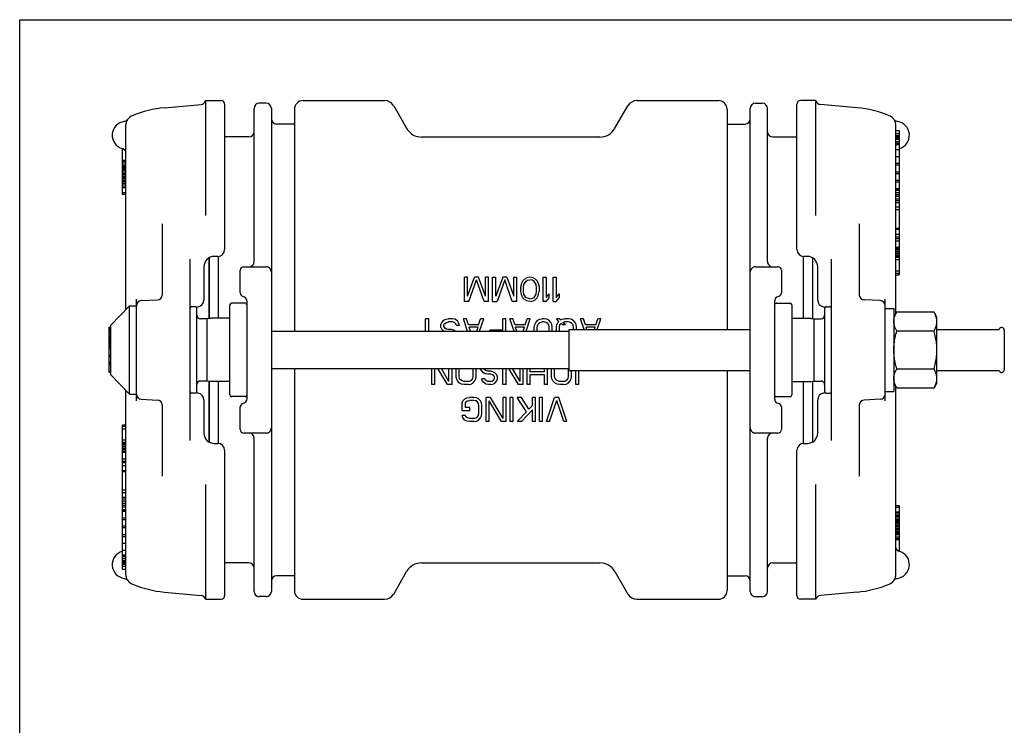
# Model space of a CAD drawing. Header units: inches. Extents: x 0 to 22, y 0 to 17.
# Tile 5 of 6: x 0 to 11.2, y 9 to 17. Entities that reach past the tile are written whole.
import ezdxf

# ---------------------------------------------------------------- set-up
doc = ezdxf.new("R2010")
doc.units = ezdxf.units.IN
doc.header["$LTSCALE"] = 1.21
doc.header["$MEASUREMENT"] = 0
doc.layers.get('0').update_dxf_attribs({"linetype": 'CONTINUOUS'})

msp = doc.modelspace()

# ---------------------------------------------------------------- linework, layer by layer
at = {"color": 7, "linetype": 'CONTINUOUS'}
for p, q in [((0, 0), (0, 17)), ((0, 17), (22, 17)), ((1.646, 15.999), (2.063, 16.037)), ((2.115, 16.08), (2.115, 14.796)), ((2.115, 16.08), (2.292, 16.08)), ((2.331, 16.041), (2.331, 14.387)), ((2.804, 16.05), (2.725, 16.05)), ((3.224, 16.08), (4.151, 16.08)), ((4.254, 16.021), (4.401, 15.765)), ((6.771, 15.765), (6.919, 16.021)), ((7.021, 16.08), (7.948, 16.08)), ((8.368, 16.05), (8.447, 16.05)), ((8.841, 14.387), (8.841, 16.041)), ((9.057, 16.08), (8.88, 16.08)), ((9.057, 14.796), (9.057, 16.08)), ((9.526, 15.999), (9.109, 16.037)), ((2.666, 14.249), (2.666, 15.991)), ((2.863, 15.991), (2.863, 10.499)), ((3.125, 15.982), (3.125, 13.458)), ((8.047, 15.982), (8.047, 13.478)), ((8.309, 10.499), (8.309, 15.991)), ((8.506, 14.249), (8.506, 15.991)), ((1.209, 13.706), (1.209, 15.793)), ((3.125, 15.814), (2.922, 15.814)), ((8.047, 15.814), (8.25, 15.814)), ((9.963, 15.793), (9.963, 13.653)), ((9.963, 15.742), (10.002, 15.742)), ((9.963, 15.708), (10.002, 15.708)), ((9.963, 15.684), (10.002, 15.684)), ((10.002, 15.742), (10.002, 14.1)), ((2.607, 15.667), (2.331, 15.667)), ((4.572, 15.667), (6.6, 15.667)), ((8.565, 15.667), (8.841, 15.667)), ((9.963, 15.674), (10.002, 15.674)), ((9.963, 15.673), (10.002, 15.673)), ((9.963, 15.666), (10.002, 15.666)), ((9.963, 15.656), (10.002, 15.656)), ((9.963, 15.641), (10.002, 15.641)), ((9.963, 15.616), (10.002, 15.616)), ((9.963, 15.595), (10.002, 15.595)), ((9.963, 15.581), (10.002, 15.581)), ((1.168, 15.534), (1.175, 15.532)), ((1.17, 15.013), (1.17, 15.534)), ((1.175, 15.532), (1.187, 15.525)), ((1.187, 15.525), (1.197, 15.516)), ((1.197, 15.516), (1.204, 15.506)), ((1.204, 15.506), (1.209, 15.494)), ((9.963, 15.525), (10.002, 15.525)), ((10.002, 15.534), (10.004, 15.534)), ((10.002, 15.534), (10.004, 15.534)), ((1.209, 15.401), (1.17, 15.401)), ((1.209, 15.391), (1.17, 15.391)), ((1.209, 15.389), (1.17, 15.389)), ((1.209, 15.369), (1.17, 15.369)), ((1.209, 15.345), (1.17, 15.345)), ((9.963, 15.444), (10.002, 15.444)), ((9.963, 15.37), (10.002, 15.37)), ((9.963, 15.349), (10.002, 15.349)), ((1.209, 15.33), (1.17, 15.33)), ((1.209, 15.318), (1.17, 15.318)), ((1.209, 15.312), (1.17, 15.312)), ((1.209, 15.302), (1.17, 15.302)), ((1.209, 15.284), (1.17, 15.284)), ((1.209, 15.268), (1.17, 15.268)), ((1.209, 15.249), (1.17, 15.249)), ((1.209, 15.235), (1.17, 15.235)), ((9.963, 15.269), (10.002, 15.269)), ((9.963, 15.25), (10.002, 15.25)), ((1.209, 15.216), (1.17, 15.216)), ((1.209, 15.21), (1.17, 15.21)), ((1.209, 15.209), (1.17, 15.209)), ((1.209, 15.205), (1.17, 15.205)), ((1.209, 15.19), (1.17, 15.19)), ((1.209, 15.172), (1.17, 15.172)), ((1.209, 15.155), (1.17, 15.155)), ((1.209, 15.136), (1.17, 15.136)), ((1.209, 15.12), (1.17, 15.12)), ((9.963, 15.177), (10.002, 15.177)), ((9.963, 15.158), (10.002, 15.158)), ((1.209, 15.097), (1.17, 15.097)), ((1.209, 15.09), (1.17, 15.09)), ((1.209, 15.087), (1.17, 15.087)), ((1.209, 15.087), (1.17, 15.087)), ((1.209, 15.032), (1.17, 15.032)), ((1.209, 15.013), (1.17, 15.013)), ((9.963, 15.082), (10.002, 15.082)), ((9.963, 15.075), (10.002, 15.075)), ((9.963, 15.062), (10.002, 15.062)), ((9.963, 15.034), (10.002, 15.034)), ((9.963, 15.014), (10.002, 15.014)), ((9.963, 14.993), (10.002, 14.993)), ((9.963, 14.965), (10.002, 14.965)), ((9.963, 14.943), (10.002, 14.943)), ((9.963, 14.922), (10.002, 14.922)), ((9.963, 14.872), (10.002, 14.872)), ((9.963, 14.842), (10.002, 14.842)), ((1.623, 13.867), (1.623, 14.68)), ((9.55, 14.68), (9.55, 13.867)), ((9.963, 14.63), (10.002, 14.63)), ((9.963, 14.62), (10.002, 14.62)), ((9.963, 14.563), (10.002, 14.563)), ((9.963, 14.531), (10.002, 14.531)), ((9.963, 14.512), (10.002, 14.512)), ((9.963, 14.486), (10.002, 14.486)), ((9.963, 14.413), (10.002, 14.413)), ((9.963, 14.399), (10.002, 14.399)), ((9.963, 14.383), (10.002, 14.383)), ((9.963, 14.365), (10.002, 14.365)), ((9.963, 14.345), (10.002, 14.345)), ((1.937, 14.276), (1.937, 12.215)), ((2.154, 14.292), (2.154, 13.602)), ((2.156, 13.602), (2.156, 14.293)), ((2.252, 14.308), (2.213, 14.308)), ((2.262, 13.605), (2.262, 14.309)), ((8.91, 14.309), (8.91, 13.605)), ((8.959, 14.308), (8.92, 14.308)), ((9.016, 14.293), (9.016, 13.602)), ((9.018, 14.292), (9.018, 13.602)), ((9.235, 12.215), (9.235, 14.276)), ((9.963, 14.328), (10.002, 14.328)), ((9.963, 14.313), (10.002, 14.313)), ((9.963, 14.308), (10.002, 14.308)), ((9.963, 14.299), (10.002, 14.299)), ((9.963, 14.272), (10.002, 14.272)), ((2.095, 14.19), (2.095, 13.812)), ((2.508, 13.893), (2.508, 14.151)), ((2.548, 14.19), (2.804, 14.19)), ((8.368, 14.19), (8.624, 14.19)), ((8.664, 14.151), (8.664, 13.893)), ((9.077, 13.812), (9.077, 14.19)), ((9.963, 14.145), (10.002, 14.145)), ((9.963, 14.117), (10.002, 14.117)), ((5.058, 13.796), (5.058, 14.072)), ((5.092, 14.072), (5.058, 14.072)), ((5.092, 13.855), (5.092, 14.072)), ((5.092, 13.855), (5.173, 14.072)), ((5.109, 13.796), (5.196, 14.043)), ((5.219, 14.072), (5.173, 14.072)), ((5.282, 13.796), (5.196, 14.043)), ((5.299, 13.855), (5.219, 14.072)), ((5.299, 13.855), (5.299, 14.072)), ((5.333, 14.072), (5.299, 14.072)), ((5.333, 13.796), (5.333, 14.072)), ((5.379, 13.796), (5.379, 14.072)), ((5.379, 14.072), (5.414, 14.072)), ((5.414, 13.855), (5.414, 14.072)), ((5.494, 14.072), (5.414, 13.855)), ((5.517, 14.043), (5.431, 13.796)), ((5.54, 14.072), (5.494, 14.072)), ((5.603, 13.796), (5.517, 14.043)), ((5.54, 14.072), (5.62, 13.855)), ((5.62, 13.855), (5.62, 14.072)), ((5.62, 14.072), (5.655, 14.072)), ((5.655, 13.796), (5.655, 14.072)), ((5.707, 13.99), (5.712, 14.008)), ((5.712, 14.008), (5.724, 14.031)), ((5.724, 14.031), (5.741, 14.049)), ((5.735, 13.99), (5.758, 14.025)), ((5.741, 14.049), (5.77, 14.066)), ((5.758, 14.025), (5.775, 14.037)), ((5.804, 14.072), (5.77, 14.066)), ((5.775, 14.037), (5.804, 14.043)), ((5.839, 14.066), (5.804, 14.072)), ((5.833, 14.037), (5.804, 14.043)), ((5.85, 14.025), (5.833, 14.037)), ((5.867, 14.049), (5.839, 14.066)), ((5.873, 13.99), (5.85, 14.025)), ((5.885, 14.031), (5.867, 14.049)), ((5.896, 14.008), (5.885, 14.031)), ((5.896, 14.008), (5.902, 13.99)), ((5.953, 13.796), (5.953, 14.072)), ((5.953, 14.072), (5.988, 14.072)), ((5.988, 14.072), (5.988, 13.843)), ((6.068, 13.796), (6.068, 14.072)), ((6.068, 14.072), (6.103, 14.072)), ((6.103, 14.072), (6.103, 13.843)), ((9.963, 14.1), (10.002, 14.1)), ((5.701, 13.961), (5.707, 13.99)), ((5.701, 13.908), (5.701, 13.961)), ((5.707, 13.879), (5.701, 13.908)), ((5.73, 13.955), (5.735, 13.99)), ((5.73, 13.914), (5.73, 13.955)), ((5.735, 13.879), (5.73, 13.914)), ((5.879, 13.955), (5.873, 13.99)), ((5.873, 13.879), (5.879, 13.914)), ((5.879, 13.914), (5.879, 13.955)), ((5.902, 13.99), (5.908, 13.961)), ((5.902, 13.879), (5.908, 13.908)), ((5.908, 13.961), (5.908, 13.908)), ((1.327, 12.667), (1.327, 13.824)), ((1.383, 13.806), (1.567, 13.815)), ((2.567, 13.777), (2.41, 13.777)), ((2.587, 12.694), (2.587, 13.796)), ((5.109, 13.796), (5.058, 13.796)), ((5.333, 13.796), (5.282, 13.796)), ((5.379, 13.796), (5.431, 13.796)), ((5.655, 13.796), (5.603, 13.796)), ((5.712, 13.861), (5.707, 13.879)), ((5.724, 13.838), (5.712, 13.861)), ((5.741, 13.82), (5.724, 13.838)), ((5.758, 13.843), (5.735, 13.879)), ((5.77, 13.802), (5.741, 13.82)), ((5.775, 13.832), (5.758, 13.843)), ((5.804, 13.796), (5.77, 13.802)), ((5.804, 13.826), (5.775, 13.832)), ((5.804, 13.826), (5.833, 13.832)), ((5.804, 13.796), (5.839, 13.802)), ((5.833, 13.832), (5.85, 13.843)), ((5.839, 13.802), (5.867, 13.82)), ((5.85, 13.843), (5.873, 13.879)), ((5.867, 13.82), (5.885, 13.838)), ((5.885, 13.838), (5.896, 13.861)), ((5.896, 13.861), (5.902, 13.879)), ((5.988, 13.796), (5.953, 13.796)), ((5.988, 13.843), (6.022, 13.884)), ((5.988, 13.796), (6.022, 13.838)), ((6.022, 13.838), (6.022, 13.884)), ((6.068, 13.796), (6.103, 13.796)), ((6.103, 13.843), (6.137, 13.884)), ((6.103, 13.796), (6.137, 13.838)), ((6.137, 13.884), (6.137, 13.838)), ((8.585, 13.796), (8.585, 12.694)), ((8.605, 13.777), (8.762, 13.777)), ((9.789, 13.806), (9.606, 13.815)), ((9.845, 12.667), (9.845, 13.824)), ((1.036, 13.527), (1.249, 13.747)), ((1.249, 12.743), (1.249, 13.747)), ((1.249, 13.747), (1.327, 13.747)), ((1.997, 13.737), (1.957, 13.737)), ((2.016, 12.773), (2.016, 13.718)), ((2.39, 12.734), (2.39, 13.757)), ((8.782, 13.757), (8.782, 12.734)), ((9.156, 13.718), (9.156, 12.773)), ((9.176, 13.737), (9.215, 13.737)), ((9.845, 13.718), (9.943, 13.718)), ((9.943, 13.718), (9.943, 12.773)), ((9.977, 13.677), (9.943, 13.619)), ((9.977, 13.677), (10.4, 13.677)), ((10.433, 13.619), (10.4, 13.677)), ((2.134, 13.6), (2.056, 13.6)), ((2.172, 13.604), (2.134, 13.6)), ((2.134, 12.891), (2.134, 13.6)), ((2.175, 13.605), (2.172, 13.604)), ((2.39, 13.605), (2.175, 13.605)), ((4.617, 13.458), (4.617, 13.6)), ((4.652, 13.6), (4.617, 13.6)), ((4.652, 13.458), (4.652, 13.6)), ((4.79, 13.535), (4.801, 13.559)), ((4.801, 13.559), (4.824, 13.582)), ((4.824, 13.582), (4.847, 13.594)), ((4.836, 13.547), (4.853, 13.559)), ((4.847, 13.594), (4.876, 13.6)), ((4.853, 13.559), (4.876, 13.564)), ((4.922, 13.6), (4.876, 13.6)), ((4.922, 13.564), (4.876, 13.564)), ((4.95, 13.594), (4.922, 13.6)), ((4.945, 13.559), (4.922, 13.564)), ((4.962, 13.541), (4.945, 13.559)), ((4.979, 13.576), (4.95, 13.594)), ((4.996, 13.547), (4.979, 13.576)), ((5.095, 13.458), (5.048, 13.6)), ((5.082, 13.6), (5.048, 13.6)), ((5.105, 13.529), (5.082, 13.6)), ((5.22, 13.529), (5.243, 13.6)), ((5.23, 13.458), (5.278, 13.6)), ((5.278, 13.6), (5.243, 13.6)), ((5.496, 13.471), (5.496, 13.6)), ((5.53, 13.6), (5.496, 13.6)), ((5.53, 13.458), (5.53, 13.6)), ((5.611, 13.6), (5.576, 13.6)), ((5.623, 13.458), (5.576, 13.6)), ((5.634, 13.529), (5.611, 13.6)), ((5.748, 13.529), (5.771, 13.6)), ((5.759, 13.458), (5.806, 13.6)), ((5.806, 13.6), (5.771, 13.6)), ((5.858, 13.535), (5.869, 13.559)), ((5.869, 13.559), (5.892, 13.582)), ((5.892, 13.582), (5.915, 13.594)), ((5.903, 13.547), (5.921, 13.559)), ((5.915, 13.594), (5.944, 13.6)), ((5.921, 13.559), (5.944, 13.564)), ((5.967, 13.6), (5.944, 13.6)), ((5.967, 13.564), (5.944, 13.564)), ((5.995, 13.594), (5.967, 13.6)), ((5.99, 13.559), (5.967, 13.564)), ((6.007, 13.547), (5.99, 13.559)), ((6.018, 13.582), (5.995, 13.594)), ((6.041, 13.559), (6.018, 13.582)), ((6.053, 13.535), (6.041, 13.559)), ((6.139, 13.6), (6.104, 13.6)), ((6.133, 13.57), (6.104, 13.6)), ((6.11, 13.535), (6.122, 13.559)), ((6.122, 13.559), (6.133, 13.57)), ((6.15, 13.588), (6.139, 13.6)), ((6.15, 13.588), (6.168, 13.594)), ((6.168, 13.594), (6.196, 13.6)), ((6.179, 13.559), (6.196, 13.564)), ((6.208, 13.529), (6.179, 13.559)), ((6.242, 13.6), (6.196, 13.6)), ((6.242, 13.564), (6.196, 13.564)), ((6.271, 13.594), (6.242, 13.6)), ((6.265, 13.559), (6.242, 13.564)), ((6.282, 13.547), (6.265, 13.559)), ((6.294, 13.582), (6.271, 13.594)), ((6.317, 13.559), (6.294, 13.582)), ((6.328, 13.535), (6.317, 13.559)), ((6.414, 13.6), (6.38, 13.6)), ((6.42, 13.478), (6.38, 13.6)), ((6.437, 13.529), (6.414, 13.6)), ((6.552, 13.529), (6.575, 13.6)), ((6.569, 13.478), (6.61, 13.6)), ((6.61, 13.6), (6.575, 13.6)), ((8.782, 13.605), (8.997, 13.605)), ((8.997, 13.605), (9, 13.604)), ((9, 13.604), (9.038, 13.6)), ((9.038, 13.6), (9.116, 13.6)), ((9.038, 12.891), (9.038, 13.6)), ((10.433, 12.871), (10.433, 13.619)), ((1.016, 12.988), (1.016, 13.503)), ((1.036, 13.503), (1.016, 13.503)), ((1.036, 13.503), (1.016, 13.503)), ((1.036, 13.495), (1.016, 13.495)), ((1.036, 13.488), (1.016, 13.488)), ((1.036, 13.474), (1.016, 13.474)), ((1.036, 13.46), (1.016, 13.46)), ((1.036, 13.457), (1.016, 13.457)), ((1.036, 13.45), (1.016, 13.45)), ((1.036, 13.442), (1.016, 13.442)), ((1.036, 12.964), (1.036, 13.527)), ((2.863, 13.458), (6.249, 13.458)), ((4.79, 13.506), (4.79, 13.535)), ((4.801, 13.482), (4.79, 13.506)), ((4.824, 13.459), (4.801, 13.482)), ((4.824, 13.529), (4.836, 13.547)), ((4.824, 13.512), (4.824, 13.529)), ((4.836, 13.494), (4.824, 13.512)), ((4.826, 13.458), (4.824, 13.459)), ((4.853, 13.482), (4.836, 13.494)), ((4.876, 13.476), (4.853, 13.482)), ((4.91, 13.476), (4.876, 13.476)), ((4.933, 13.471), (4.91, 13.476)), ((4.956, 13.459), (4.933, 13.471)), ((4.957, 13.458), (4.956, 13.459)), ((4.968, 13.523), (4.962, 13.541)), ((5.002, 13.523), (4.968, 13.523)), ((5.002, 13.523), (4.996, 13.547)), ((5.22, 13.529), (5.105, 13.529)), ((5.127, 13.458), (5.111, 13.506)), ((5.214, 13.506), (5.111, 13.506)), ((5.199, 13.458), (5.214, 13.506)), ((5.347, 13.458), (5.347, 13.471)), ((5.496, 13.471), (5.347, 13.471)), ((5.748, 13.529), (5.634, 13.529)), ((5.743, 13.506), (5.639, 13.506)), ((5.655, 13.458), (5.639, 13.506)), ((5.727, 13.458), (5.743, 13.506)), ((5.852, 13.506), (5.858, 13.535)), ((5.852, 13.458), (5.852, 13.506)), ((5.886, 13.506), (5.892, 13.529)), ((5.886, 13.458), (5.886, 13.506)), ((5.892, 13.529), (5.903, 13.547)), ((6.018, 13.529), (6.007, 13.547)), ((6.024, 13.506), (6.018, 13.529)), ((6.024, 13.458), (6.024, 13.506)), ((6.058, 13.506), (6.053, 13.535)), ((6.058, 13.458), (6.058, 13.506)), ((6.104, 13.506), (6.11, 13.535)), ((6.104, 13.458), (6.104, 13.506)), ((6.139, 13.506), (6.145, 13.529)), ((6.139, 13.458), (6.139, 13.506)), ((6.145, 13.529), (6.156, 13.547)), ((6.173, 13.529), (6.156, 13.547)), ((6.208, 13.529), (6.173, 13.529)), ((6.249, 13.478), (8.309, 13.478)), ((6.249, 13.012), (6.249, 13.478)), ((6.294, 13.529), (6.282, 13.547)), ((6.3, 13.506), (6.294, 13.529)), ((6.3, 13.478), (6.3, 13.506)), ((6.334, 13.506), (6.328, 13.535)), ((6.334, 13.478), (6.334, 13.506)), ((6.552, 13.529), (6.437, 13.529)), ((6.546, 13.506), (6.443, 13.506)), ((6.452, 13.478), (6.443, 13.506)), ((6.537, 13.478), (6.546, 13.506)), ((9.977, 13.461), (10.4, 13.461)), ((10.433, 13.478), (11.142, 13.478)), ((11.199, 13.472), (11.199, 13.019)), ((1.036, 13.426), (1.016, 13.426)), ((1.036, 13.412), (1.016, 13.412)), ((1.036, 13.393), (1.016, 13.393)), ((1.036, 13.379), (1.016, 13.379)), ((1.036, 13.366), (1.016, 13.366)), ((1.036, 13.356), (1.016, 13.356)), ((1.036, 13.352), (1.016, 13.352)), ((1.036, 13.343), (1.016, 13.343)), ((1.036, 13.329), (1.016, 13.329)), ((1.036, 13.326), (1.016, 13.326)), ((1.036, 13.325), (1.016, 13.325)), ((1.036, 13.313), (1.016, 13.313)), ((1.036, 13.301), (1.016, 13.301)), ((1.036, 13.295), (1.016, 13.295)), ((1.036, 13.281), (1.016, 13.281)), ((1.036, 13.263), (1.016, 13.263)), ((1.036, 13.258), (1.016, 13.258)), ((1.036, 13.183), (1.016, 13.183)), ((1.036, 13.17), (1.016, 13.17)), ((1.036, 13.105), (1.016, 13.105)), ((1.036, 13.091), (1.016, 13.091)), ((1.036, 13.088), (1.016, 13.088)), ((1.036, 13.076), (1.016, 13.076)), ((1.036, 13.003), (1.016, 13.003)), ((2.863, 13.033), (6.249, 13.033)), ((3.125, 13.033), (3.125, 10.509)), ((4.688, 12.852), (4.688, 13.033)), ((4.722, 12.852), (4.722, 13.033)), ((4.866, 12.852), (4.755, 13.033)), ((4.883, 12.887), (4.796, 13.033)), ((4.883, 12.887), (4.883, 13.033)), ((4.918, 12.852), (4.918, 13.033)), ((4.963, 12.945), (4.963, 13.033)), ((4.998, 12.945), (4.998, 13.033)), ((5.159, 12.945), (5.159, 13.033)), ((5.193, 12.945), (5.193, 13.033)), ((5.251, 13.01), (5.239, 13.033)), ((5.274, 12.986), (5.251, 13.01)), ((5.285, 13.022), (5.278, 13.033)), ((5.302, 13.01), (5.285, 13.022)), ((5.325, 13.004), (5.302, 13.01)), ((5.36, 13.004), (5.325, 13.004)), ((5.383, 12.998), (5.36, 13.004)), ((5.406, 12.986), (5.383, 12.998)), ((5.497, 12.852), (5.497, 13.033)), ((5.532, 12.852), (5.532, 13.033)), ((5.675, 12.852), (5.565, 13.033)), ((5.693, 12.887), (5.606, 13.033)), ((5.693, 12.887), (5.693, 13.033)), ((5.727, 12.852), (5.727, 13.033)), ((5.773, 12.852), (5.773, 13.033)), ((5.807, 12.998), (5.807, 13.033)), ((5.968, 12.998), (5.807, 12.998)), ((5.968, 12.998), (5.968, 13.033)), ((6.003, 12.852), (6.003, 13.033)), ((6.049, 12.945), (6.049, 13.033)), ((6.083, 12.945), (6.083, 13.033)), ((6.244, 12.945), (6.244, 13.033)), ((6.249, 13.012), (8.309, 13.012)), ((6.278, 12.945), (6.278, 13.012)), ((6.324, 12.852), (6.324, 13.012)), ((6.359, 12.852), (6.359, 13.012)), ((8.047, 13.012), (8.047, 10.509)), ((9.977, 13.029), (10.4, 13.029)), ((10.433, 13.012), (11.142, 13.012)), ((1.036, 12.989), (1.016, 12.989)), ((1.036, 12.988), (1.016, 12.988)), ((1.036, 12.964), (1.249, 12.743)), ((2.134, 12.891), (2.056, 12.891)), ((2.172, 12.886), (2.134, 12.891)), ((2.154, 12.889), (2.154, 12.198)), ((2.156, 12.197), (2.156, 12.888)), ((2.175, 12.886), (2.172, 12.886)), ((2.39, 12.886), (2.175, 12.886)), ((2.262, 12.181), (2.262, 12.886)), ((4.969, 12.916), (4.963, 12.945)), ((4.981, 12.893), (4.969, 12.916)), ((5.004, 12.869), (4.981, 12.893)), ((5.004, 12.922), (4.998, 12.945)), ((5.015, 12.904), (5.004, 12.922)), ((5.032, 12.893), (5.015, 12.904)), ((5.055, 12.887), (5.032, 12.893)), ((5.101, 12.887), (5.055, 12.887)), ((5.101, 12.887), (5.124, 12.893)), ((5.124, 12.893), (5.141, 12.904)), ((5.141, 12.904), (5.153, 12.922)), ((5.153, 12.922), (5.159, 12.945)), ((5.153, 12.869), (5.176, 12.893)), ((5.176, 12.893), (5.187, 12.916)), ((5.187, 12.916), (5.193, 12.945)), ((5.262, 12.899), (5.256, 12.916)), ((5.291, 12.916), (5.256, 12.916)), ((5.279, 12.875), (5.262, 12.899)), ((5.296, 12.975), (5.274, 12.986)), ((5.296, 12.904), (5.291, 12.916)), ((5.325, 12.969), (5.296, 12.975)), ((5.308, 12.893), (5.296, 12.904)), ((5.325, 12.887), (5.308, 12.893)), ((5.36, 12.969), (5.325, 12.969)), ((5.36, 12.887), (5.325, 12.887)), ((5.377, 12.963), (5.36, 12.969)), ((5.36, 12.887), (5.377, 12.893)), ((5.394, 12.951), (5.377, 12.963)), ((5.377, 12.893), (5.394, 12.904)), ((5.4, 12.934), (5.394, 12.951)), ((5.394, 12.904), (5.4, 12.922)), ((5.4, 12.922), (5.4, 12.934)), ((5.429, 12.963), (5.406, 12.986)), ((5.406, 12.869), (5.429, 12.893)), ((5.434, 12.94), (5.429, 12.963)), ((5.429, 12.893), (5.434, 12.916)), ((5.434, 12.916), (5.434, 12.94)), ((5.968, 12.963), (5.807, 12.963)), ((5.807, 12.852), (5.807, 12.963)), ((5.968, 12.852), (5.968, 12.963)), ((6.054, 12.916), (6.049, 12.945)), ((6.066, 12.893), (6.054, 12.916)), ((6.089, 12.869), (6.066, 12.893)), ((6.089, 12.922), (6.083, 12.945)), ((6.1, 12.904), (6.089, 12.922)), ((6.118, 12.893), (6.1, 12.904)), ((6.14, 12.887), (6.118, 12.893)), ((6.186, 12.887), (6.14, 12.887)), ((6.186, 12.887), (6.209, 12.893)), ((6.209, 12.893), (6.227, 12.904)), ((6.227, 12.904), (6.238, 12.922)), ((6.238, 12.922), (6.244, 12.945)), ((6.238, 12.869), (6.261, 12.893)), ((6.261, 12.893), (6.273, 12.916)), ((6.273, 12.916), (6.278, 12.945)), ((8.782, 12.886), (8.997, 12.886)), ((8.91, 12.886), (8.91, 12.181)), ((8.997, 12.886), (9, 12.886)), ((9, 12.886), (9.038, 12.891)), ((9.016, 12.888), (9.016, 12.197)), ((9.018, 12.889), (9.018, 12.198)), ((9.038, 12.891), (9.116, 12.891)), ((1.209, 10.697), (1.209, 12.784)), ((4.722, 12.852), (4.688, 12.852)), ((4.918, 12.852), (4.866, 12.852)), ((5.027, 12.857), (5.004, 12.869)), ((5.055, 12.852), (5.027, 12.857)), ((5.101, 12.852), (5.055, 12.852)), ((5.101, 12.852), (5.13, 12.857)), ((5.13, 12.857), (5.153, 12.869)), ((5.302, 12.857), (5.279, 12.875)), ((5.331, 12.852), (5.302, 12.857)), ((5.36, 12.852), (5.331, 12.852)), ((5.36, 12.852), (5.383, 12.857)), ((5.383, 12.857), (5.406, 12.869)), ((5.532, 12.852), (5.497, 12.852)), ((5.727, 12.852), (5.675, 12.852)), ((5.807, 12.852), (5.773, 12.852)), ((6.003, 12.852), (5.968, 12.852)), ((6.112, 12.857), (6.089, 12.869)), ((6.14, 12.852), (6.112, 12.857)), ((6.186, 12.852), (6.14, 12.852)), ((6.186, 12.852), (6.215, 12.857)), ((6.215, 12.857), (6.238, 12.869)), ((6.359, 12.852), (6.324, 12.852)), ((9.845, 12.773), (9.943, 12.773)), ((9.977, 12.813), (9.943, 12.871)), ((9.963, 12.837), (9.963, 10.697)), ((9.977, 12.813), (10.4, 12.813)), ((10.433, 12.871), (10.4, 12.813)), ((1.249, 12.743), (1.327, 12.743)), ((1.383, 12.685), (1.567, 12.675)), ((1.997, 12.753), (1.957, 12.753)), ((2.095, 12.678), (2.095, 12.3)), ((2.567, 12.714), (2.41, 12.714)), ((5.034, 12.642), (5.04, 12.665)), ((5.04, 12.665), (5.063, 12.689)), ((5.063, 12.689), (5.086, 12.701)), ((5.075, 12.654), (5.092, 12.665)), ((5.086, 12.701), (5.115, 12.706)), ((5.092, 12.665), (5.115, 12.671)), ((5.166, 12.706), (5.115, 12.706)), ((5.166, 12.671), (5.115, 12.671)), ((5.195, 12.701), (5.166, 12.706)), ((5.189, 12.665), (5.166, 12.671)), ((5.207, 12.654), (5.189, 12.665)), ((5.218, 12.689), (5.195, 12.701)), ((5.241, 12.665), (5.218, 12.689)), ((5.253, 12.642), (5.241, 12.665)), ((5.356, 12.706), (5.304, 12.706)), ((5.304, 12.431), (5.304, 12.706)), ((5.482, 12.431), (5.339, 12.665)), ((5.339, 12.431), (5.339, 12.665)), ((5.499, 12.466), (5.356, 12.706)), ((5.534, 12.706), (5.499, 12.706)), ((5.499, 12.466), (5.499, 12.706)), ((5.534, 12.431), (5.534, 12.706)), ((5.614, 12.706), (5.58, 12.706)), ((5.58, 12.431), (5.58, 12.706)), ((5.614, 12.431), (5.614, 12.706)), ((5.706, 12.706), (5.66, 12.706)), ((5.764, 12.542), (5.66, 12.706)), ((5.792, 12.572), (5.706, 12.706)), ((5.867, 12.706), (5.832, 12.706)), ((5.832, 12.613), (5.832, 12.706)), ((5.867, 12.431), (5.867, 12.706)), ((5.947, 12.706), (5.913, 12.706)), ((5.913, 12.431), (5.913, 12.706)), ((5.947, 12.431), (5.947, 12.706)), ((5.993, 12.431), (6.085, 12.706)), ((6.028, 12.431), (6.108, 12.671)), ((6.131, 12.706), (6.085, 12.706)), ((6.188, 12.431), (6.108, 12.671)), ((6.223, 12.431), (6.131, 12.706)), ((8.605, 12.714), (8.762, 12.714)), ((9.077, 12.3), (9.077, 12.678)), ((9.176, 12.753), (9.215, 12.753)), ((9.789, 12.685), (9.606, 12.675)), ((1.623, 11.81), (1.623, 12.623)), ((2.508, 12.34), (2.508, 12.598)), ((5.034, 12.554), (5.034, 12.642)), ((5.121, 12.554), (5.034, 12.554)), ((5.069, 12.636), (5.075, 12.654)), ((5.069, 12.589), (5.069, 12.636)), ((5.121, 12.589), (5.069, 12.589)), ((5.121, 12.554), (5.121, 12.589)), ((5.218, 12.636), (5.207, 12.654)), ((5.224, 12.613), (5.218, 12.636)), ((5.224, 12.525), (5.224, 12.613)), ((5.258, 12.613), (5.253, 12.642)), ((5.258, 12.525), (5.258, 12.613)), ((5.706, 12.431), (5.832, 12.566)), ((5.792, 12.572), (5.832, 12.613)), ((5.832, 12.431), (5.832, 12.566)), ((8.664, 12.598), (8.664, 12.34)), ((9.55, 12.623), (9.55, 11.81)), ((5.069, 12.501), (5.034, 12.501)), ((5.04, 12.472), (5.034, 12.501)), ((5.063, 12.448), (5.04, 12.472)), ((5.086, 12.437), (5.063, 12.448)), ((5.075, 12.484), (5.069, 12.501)), ((5.092, 12.472), (5.075, 12.484)), ((5.115, 12.431), (5.086, 12.437)), ((5.115, 12.466), (5.092, 12.472)), ((5.166, 12.466), (5.115, 12.466)), ((5.166, 12.466), (5.189, 12.472)), ((5.166, 12.431), (5.195, 12.437)), ((5.189, 12.472), (5.207, 12.484)), ((5.195, 12.437), (5.218, 12.448)), ((5.207, 12.484), (5.218, 12.501)), ((5.218, 12.501), (5.224, 12.525)), ((5.218, 12.448), (5.241, 12.472)), ((5.241, 12.472), (5.253, 12.495)), ((5.253, 12.495), (5.258, 12.525)), ((5.66, 12.431), (5.764, 12.542)), ((1.17, 10.749), (1.17, 12.391)), ((1.209, 12.391), (1.17, 12.391)), ((1.209, 12.373), (1.17, 12.373)), ((1.209, 12.346), (1.17, 12.346)), ((5.166, 12.431), (5.115, 12.431)), ((5.339, 12.431), (5.304, 12.431)), ((5.534, 12.431), (5.482, 12.431)), ((5.614, 12.431), (5.58, 12.431)), ((5.706, 12.431), (5.66, 12.431)), ((5.867, 12.431), (5.832, 12.431)), ((5.947, 12.431), (5.913, 12.431)), ((6.028, 12.431), (5.993, 12.431)), ((6.223, 12.431), (6.188, 12.431)), ((1.209, 12.219), (1.17, 12.219)), ((2.804, 12.3), (2.548, 12.3)), ((2.666, 10.499), (2.666, 12.241)), ((8.624, 12.3), (8.368, 12.3)), ((8.506, 10.499), (8.506, 12.241)), ((1.209, 12.191), (1.17, 12.191)), ((1.209, 12.182), (1.17, 12.182)), ((1.209, 12.177), (1.17, 12.177)), ((1.209, 12.162), (1.17, 12.162)), ((1.209, 12.145), (1.17, 12.145)), ((1.209, 12.125), (1.17, 12.125)), ((1.209, 12.108), (1.17, 12.108)), ((2.213, 12.182), (2.252, 12.182)), ((2.331, 12.104), (2.331, 10.45)), ((8.841, 10.45), (8.841, 12.104)), ((8.92, 12.182), (8.959, 12.182)), ((1.209, 12.092), (1.17, 12.092)), ((1.209, 12.078), (1.17, 12.078)), ((1.209, 12.004), (1.17, 12.004)), ((1.209, 11.978), (1.17, 11.978)), ((1.209, 11.96), (1.17, 11.96)), ((1.209, 11.928), (1.17, 11.928)), ((1.209, 11.871), (1.17, 11.871)), ((1.209, 11.861), (1.17, 11.861)), ((1.209, 11.649), (1.17, 11.649)), ((2.115, 11.694), (2.115, 10.411)), ((9.057, 10.411), (9.057, 11.694)), ((1.209, 11.619), (1.17, 11.619)), ((1.209, 11.569), (1.17, 11.569)), ((1.209, 11.547), (1.17, 11.547)), ((1.209, 11.526), (1.17, 11.526)), ((1.209, 11.498), (1.17, 11.498)), ((1.209, 11.477), (1.17, 11.477)), ((1.209, 11.456), (1.17, 11.456)), ((1.209, 11.429), (1.17, 11.429)), ((9.963, 11.477), (10.002, 11.477)), ((9.963, 11.459), (10.002, 11.459)), ((10.002, 11.477), (10.002, 10.957)), ((1.209, 11.415), (1.17, 11.415)), ((1.209, 11.409), (1.17, 11.409)), ((1.209, 11.332), (1.17, 11.332)), ((1.209, 11.314), (1.17, 11.314)), ((9.963, 11.404), (10.002, 11.404)), ((9.963, 11.404), (10.002, 11.404)), ((9.963, 11.401), (10.002, 11.401)), ((9.963, 11.393), (10.002, 11.393)), ((9.963, 11.37), (10.002, 11.37)), ((9.963, 11.355), (10.002, 11.355)), ((9.963, 11.335), (10.002, 11.335)), ((9.963, 11.319), (10.002, 11.319)), ((1.209, 11.24), (1.17, 11.24)), ((1.209, 11.222), (1.17, 11.222)), ((9.963, 11.301), (10.002, 11.301)), ((9.963, 11.286), (10.002, 11.286)), ((9.963, 11.282), (10.002, 11.282)), ((9.963, 11.281), (10.002, 11.281)), ((9.963, 11.275), (10.002, 11.275)), ((9.963, 11.255), (10.002, 11.255)), ((9.963, 11.241), (10.002, 11.241)), ((9.963, 11.223), (10.002, 11.223)), ((9.963, 11.207), (10.002, 11.207)), ((1.209, 11.142), (1.17, 11.142)), ((1.209, 11.12), (1.17, 11.12)), ((9.963, 11.189), (10.002, 11.189)), ((9.963, 11.178), (10.002, 11.178)), ((9.963, 11.173), (10.002, 11.173)), ((9.963, 11.16), (10.002, 11.16)), ((9.963, 11.146), (10.002, 11.146)), ((9.963, 11.122), (10.002, 11.122)), ((9.963, 11.102), (10.002, 11.102)), ((9.963, 11.099), (10.002, 11.099)), ((9.963, 11.09), (10.002, 11.09)), ((1.209, 11.046), (1.17, 11.046)), ((9.968, 10.985), (9.963, 10.996)), ((9.975, 10.974), (9.968, 10.985)), ((9.975, 10.974), (9.968, 10.985)), ((1.17, 10.957), (1.168, 10.956)), ((1.17, 10.957), (1.168, 10.956)), ((1.209, 10.965), (1.17, 10.965)), ((1.209, 10.91), (1.17, 10.91)), ((1.209, 10.895), (1.17, 10.895)), ((1.209, 10.875), (1.17, 10.875)), ((9.985, 10.965), (9.975, 10.974)), ((9.997, 10.959), (9.985, 10.965)), ((10.004, 10.956), (9.997, 10.959)), ((1.209, 10.85), (1.17, 10.85)), ((1.209, 10.835), (1.17, 10.835)), ((1.209, 10.825), (1.17, 10.825)), ((1.209, 10.818), (1.17, 10.818)), ((1.209, 10.816), (1.17, 10.816)), ((1.209, 10.807), (1.17, 10.807)), ((1.209, 10.782), (1.17, 10.782)), ((2.607, 10.824), (2.331, 10.824)), ((4.572, 10.824), (6.6, 10.824)), ((8.565, 10.824), (8.841, 10.824)), ((1.209, 10.749), (1.17, 10.749)), ((3.125, 10.676), (2.922, 10.676)), ((4.254, 10.47), (4.401, 10.726)), ((6.771, 10.726), (6.919, 10.47)), ((8.047, 10.676), (8.25, 10.676)), ((1.646, 10.492), (2.063, 10.454)), ((2.804, 10.44), (2.725, 10.44)), ((8.368, 10.44), (8.447, 10.44)), ((9.526, 10.492), (9.109, 10.454)), ((2.115, 10.411), (2.292, 10.411)), ((3.224, 10.411), (4.151, 10.411)), ((7.021, 10.411), (7.948, 10.411)), ((9.057, 10.411), (8.88, 10.411))]:
    msp.add_line(p, q, dxfattribs=at)
for points in [[(1.23, 15.867), (1.225, 15.86), (1.216, 15.853), (1.206, 15.847), (1.195, 15.843), (1.189, 15.842)], [(9.983, 15.842), (9.977, 15.843), (9.966, 15.847), (9.956, 15.853), (9.947, 15.86), (9.942, 15.867)], [(1.189, 10.648), (1.195, 10.647), (1.206, 10.643), (1.216, 10.638), (1.225, 10.63), (1.23, 10.623)], [(9.942, 10.623), (9.947, 10.63), (9.956, 10.638), (9.966, 10.643), (9.977, 10.647), (9.983, 10.648)]]:
    msp.add_lwpolyline(points, dxfattribs=at)
for centre, radius, start, end in [((2.058, 16.096), 0.0591, 275.1944, 344.3865), ((2.292, 16.041), 0.0394, 0, 90), ((2.725, 15.991), 0.0591, 90, 180), ((2.804, 15.991), 0.0591, 0, 90), ((3.224, 15.982), 0.0984, 90, 180), ((4.151, 15.962), 0.118, 30, 90), ((7.021, 15.962), 0.118, 90, 150), ((7.948, 15.982), 0.0984, 0, 90), ((8.368, 15.991), 0.0591, 90, 180), ((8.447, 15.991), 0.0591, 0, 90), ((8.88, 16.041), 0.0394, 90, 180), ((9.114, 16.096), 0.0591, 195.6135, 264.8056), ((1.327, 15.8), 0.118, 112.7684, 145.0137), ((1.757, 14.776), 1.228, 95.1944, 112.7684), ((9.415, 14.776), 1.228, 67.2316, 84.8056), ((9.845, 15.8), 0.118, 34.9863, 67.2316), ((1.209, 15.686), 0.157, 97.1734, 254.8874), ((2.922, 15.873), 0.0591, 180, 270), ((8.25, 15.873), 0.0591, 270, 360), ((9.963, 15.686), 0.157, 285.1126, 82.8266), ((2.607, 15.726), 0.0591, 270, 360), ((4.572, 15.863), 0.197, 210, 270), ((6.6, 15.863), 0.197, 270, 330), ((8.565, 15.726), 0.0591, 180, 270), ((1.153, 15.477), 0.0591, 16.4328, 74.8867), ((10.019, 15.477), 0.0591, 105.1131, 106.8921), ((2.252, 14.387), 0.0787, 270, 360), ((8.92, 14.387), 0.0787, 180, 270), ((2.213, 14.19), 0.118, 89.9972, 180.0027), ((2.607, 14.249), 0.0591, 270, 360), ((8.565, 14.249), 0.0591, 180, 270.0012), ((8.959, 14.19), 0.118, 359.9972, 90.0026), ((2.548, 14.151), 0.0394, 90, 180), ((2.804, 14.131), 0.0591, 0, 90.006), ((8.368, 14.131), 0.0591, 89.9925, 180), ((8.624, 14.151), 0.0394, 0, 90), ((2.548, 13.893), 0.0394, 180, 258.463), ((8.624, 13.893), 0.0394, 281.537, 360), ((1.386, 13.747), 0.0591, 93, 179.3836), ((1.563, 13.874), 0.0591, 273, 353.5212), ((2.016, 13.812), 0.0787, 281.5372, 360), ((2.41, 13.757), 0.0197, 90, 180), ((2.528, 13.796), 0.0591, 0.0028, 78.463), ((2.567, 13.757), 0.0197, 0, 90), ((8.644, 13.796), 0.0591, 101.537, 179.9976), ((8.605, 13.757), 0.0197, 90, 180), ((8.762, 13.757), 0.0197, 0, 90), ((9.156, 13.812), 0.0787, 180, 258.4616), ((9.609, 13.874), 0.0591, 186.4789, 267), ((9.786, 13.747), 0.0591, 0, 87), ((1.957, 13.718), 0.0197, 90, 180), ((1.997, 13.718), 0.0197, 0, 90), ((2.056, 13.619), 0.118, 101.536, 111.5597), ((9.116, 13.619), 0.118, 68.4403, 78.464), ((9.176, 13.718), 0.0197, 90, 180), ((9.215, 13.718), 0.0197, 0, 90), ((2.056, 13.639), 0.0394, 180, 270), ((9.116, 13.639), 0.0394, 270, 360), ((11.17, 13.472), 0.0295, 0, 166.66), ((11.17, 13.019), 0.0295, 193.34, 360), ((2.056, 12.852), 0.0394, 90, 180), ((9.116, 12.852), 0.0394, 0, 90), ((1.957, 12.773), 0.0197, 180, 270), ((1.997, 12.773), 0.0197, 270, 360), ((9.176, 12.773), 0.0197, 180, 270), ((9.215, 12.773), 0.0197, 270, 360), ((1.386, 12.744), 0.0591, 180.6173, 267), ((1.563, 12.616), 0.0591, 6.4789, 87), ((2.056, 12.871), 0.118, 248.4403, 258.464), ((2.016, 12.678), 0.0787, 0, 78.4616), ((2.41, 12.733), 0.0197, 180, 270), ((2.528, 12.694), 0.0591, 281.537, 359.9976), ((2.567, 12.733), 0.0197, 270, 360), ((8.605, 12.733), 0.0197, 180, 270), ((8.644, 12.694), 0.0591, 180.0028, 258.463), ((8.762, 12.733), 0.0197, 270, 360), ((9.156, 12.678), 0.0787, 101.5372, 180), ((9.116, 12.871), 0.118, 281.536, 291.5597), ((9.609, 12.616), 0.0591, 93, 173.5212), ((9.786, 12.744), 0.0591, 273, 360), ((2.548, 12.598), 0.0394, 101.537, 180), ((8.624, 12.598), 0.0394, 0, 78.463), ((2.548, 12.34), 0.0394, 180, 270), ((2.804, 12.359), 0.0591, 269.9925, 360), ((8.368, 12.359), 0.0591, 180, 270.006), ((8.624, 12.34), 0.0394, 270, 360), ((2.213, 12.3), 0.118, 179.9972, 270.0026), ((2.607, 12.241), 0.0591, 0, 90.0012), ((8.565, 12.241), 0.0591, 90, 180), ((8.959, 12.3), 0.118, 269.9972, 0.0027), ((2.252, 12.104), 0.0787, 0, 90), ((8.92, 12.104), 0.0787, 90, 180), ((10.019, 11.013), 0.0591, 196.4328, 254.8867), ((1.209, 10.804), 0.157, 105.1126, 262.8266), ((1.153, 11.013), 0.0591, 285.1131, 286.8921), ((9.963, 10.804), 0.157, 277.1734, 74.8874), ((2.607, 10.765), 0.0591, 0, 90), ((4.572, 10.627), 0.197, 90, 150), ((6.6, 10.627), 0.197, 30, 90), ((8.565, 10.765), 0.0591, 90, 180), ((2.922, 10.617), 0.0591, 90, 180), ((8.25, 10.617), 0.0591, 0, 90), ((1.327, 10.691), 0.118, 214.9863, 247.2316), ((1.757, 11.715), 1.228, 247.2316, 264.8056), ((9.415, 11.715), 1.228, 275.1944, 292.7684), ((9.845, 10.691), 0.118, 292.7684, 325.0137), ((2.058, 10.395), 0.0591, 15.6135, 84.8056), ((2.292, 10.45), 0.0394, 270, 360), ((2.725, 10.499), 0.0591, 180, 270), ((2.804, 10.499), 0.0591, 270, 360), ((3.224, 10.509), 0.0984, 180, 270), ((4.151, 10.529), 0.118, 270, 330), ((7.021, 10.529), 0.118, 210, 270), ((7.948, 10.509), 0.0984, 270, 360), ((8.368, 10.499), 0.0591, 180, 270), ((8.447, 10.499), 0.0591, 270, 360), ((8.88, 10.45), 0.0394, 180, 270), ((9.114, 10.395), 0.0591, 95.1944, 164.3865)]:
    msp.add_arc(centre, radius, start, end, dxfattribs=at)
for points, start_tangent, end_tangent in [([(1.209, 15.793), (1.21, 15.811), (1.214, 15.828), (1.218, 15.843), (1.223, 15.854), (1.227, 15.861), (1.23, 15.866), (1.23, 15.867)], (0.000002, 0.077977), (0.041356, 0.066106)), ([(9.942, 15.867), (9.942, 15.866), (9.945, 15.861), (9.949, 15.854), (9.954, 15.842), (9.958, 15.828), (9.962, 15.811), (9.963, 15.793)], (0.041353, -0.066107), (0.000002, -0.077976)), ([(2.115, 14.796), (2.115, 14.788), (2.115, 14.781), (2.115, 14.775)], (0.000028, -0.020865), (-0.000049, -0.020865)), ([(9.057, 14.775), (9.057, 14.781), (9.057, 14.788), (9.057, 14.796)], (-0.00005, 0.020865), (0.000029, 0.020865)), ([(9.95, 13.617), (9.958, 13.64), (9.977, 13.677)], (0.018132, 0.063256), (0.032863, 0.056921)), ([(10.426, 13.617), (10.418, 13.64), (10.4, 13.677)], (-0.018132, 0.063256), (-0.032863, 0.056921)), ([(9.943, 13.569), (9.947, 13.604), (9.95, 13.617)], (0, 0.048483), (0.013375, 0.04666)), ([(9.977, 13.461), (9.958, 13.498), (9.947, 13.534), (9.943, 13.569)], (-0.057105, 0.098908), (0, 0.114209)), ([(10.4, 13.461), (10.418, 13.498), (10.43, 13.534), (10.433, 13.569)], (0.057105, 0.098908), (0, 0.114209)), ([(10.433, 13.569), (10.43, 13.604), (10.426, 13.617)], (0, 0.048483), (-0.013375, 0.04666)), ([(9.943, 13.245), (9.947, 13.316), (9.958, 13.387), (9.977, 13.461)], (0, 0.219165), (0.060785, 0.210567)), ([(10.433, 13.245), (10.43, 13.316), (10.418, 13.387), (10.4, 13.461)], (0, 0.219165), (-0.060785, 0.210567)), ([(9.977, 13.029), (9.958, 13.104), (9.947, 13.175), (9.943, 13.245)], (-0.060785, 0.210567), (0, 0.219165)), ([(10.4, 13.029), (10.418, 13.104), (10.43, 13.175), (10.433, 13.245)], (0.060785, 0.210567), (0, 0.219165)), ([(9.943, 12.921), (9.947, 12.957), (9.958, 12.992), (9.977, 13.029)], (0, 0.114209), (0.057105, 0.098908)), ([(10.433, 12.921), (10.43, 12.957), (10.418, 12.992), (10.4, 13.029)], (0, 0.114209), (-0.057105, 0.098908)), ([(9.977, 12.813), (9.958, 12.851), (9.947, 12.886), (9.943, 12.921)], (-0.057105, 0.098908), (0, 0.114209)), ([(10.4, 12.813), (10.418, 12.851), (10.43, 12.886)], (0.039395, 0.068233), (0.016457, 0.077207)), ([(10.43, 12.888), (10.431, 12.891)], (0.000576, 0.002849), (0.000529, 0.002859)), ([(10.43, 12.886), (10.43, 12.888)], (0.000397, 0.001863), (0.000377, 0.001868)), ([(10.431, 12.891), (10.432, 12.9)], (0.001594, 0.008612), (0.001161, 0.008682)), ([(10.432, 12.902), (10.433, 12.905)], (0.000339, 0.002909), (0.000288, 0.002914)), ([(10.432, 12.9), (10.432, 12.902)], (0.000388, 0.002902), (0.000338, 0.002908)), ([(10.433, 12.911), (10.433, 12.921)], (0.000647, 0.010191), (0, 0.010196)), ([(10.433, 12.905), (10.433, 12.911)], (0.000576, 0.005826), (0.000371, 0.005839)), ([(2.115, 11.715), (2.115, 11.71), (2.115, 11.703), (2.115, 11.694)], (0.00005, -0.020865), (-0.000029, -0.020865)), ([(9.057, 11.694), (9.057, 11.703), (9.057, 11.71), (9.057, 11.715)], (-0.000028, 0.020865), (0.000049, 0.020865)), ([(1.23, 10.623), (1.23, 10.625), (1.227, 10.629), (1.223, 10.637), (1.218, 10.648), (1.214, 10.663), (1.21, 10.68), (1.209, 10.697)], (-0.041353, 0.066107), (-0.000002, 0.077976)), ([(9.963, 10.697), (9.962, 10.68), (9.958, 10.663), (9.954, 10.648), (9.949, 10.637), (9.945, 10.629), (9.942, 10.625), (9.942, 10.623)], (-0.000002, -0.077977), (-0.041356, -0.066106))]:
    msp.add_spline(points, degree=3, dxfattribs=dict(at, start_tangent=start_tangent, end_tangent=end_tangent))

doc.saveas('drawing.dxf')
